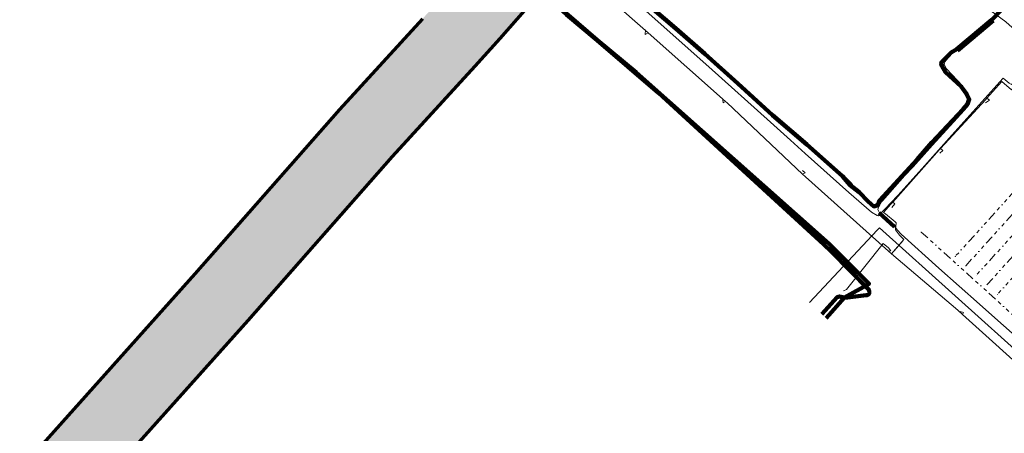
# Model space of a CAD drawing. Extents: x 101660 to 104160, y 476491 to 478824.
# Tile 4 of 15: x 102620 to 102898, y 477464 to 477580. Entities that reach past the tile are written whole.
import ezdxf
from ezdxf.lldxf.tags import DXFTag

# ---------------------------------------------------------------- set-up
doc = ezdxf.new("R2010")
doc.units = 0
doc.header["$LTSCALE"] = 0.5
doc.linetypes.add('RI-OVERIG', pattern=[17, 5, -2, 2, -2, 0, -2, 2, -2])
for name, color, linetype, lineweight in [('B-WE-KL-DATA-G', 90, 'KL-DATA-N', 18), ('B-WE-KL-DATA_KABELBED-G', 90, 'Continuous', 100), ('B-WE-KL-DATA_MANTELBUIS-G', 90, 'Continuous', 100), ('B-WE-KL-ET_LS-G', 190, 'KL-LS-N', 18), ('B-WE-KL-ET_LS_MANTELBUIS-G', 190, 'Continuous', 100), ('B-WE-KL-OVERIG-G', 8, 'Continuous', 18), ('B-WE-KL-WATER-G', 170, 'KL-WATER-N', 18), ('B-WE-KL-WATER_MANTELBUIS-G', 170, 'Continuous', 100), ('B-WE-RI-DRUK-G', 210, 'RI-PERS', 18), ('B-WE-RI-VRIJVERVAL-G', 210, 'RI-OVERIG', 18), ('B-WE-RI-VRIJVERVAL_HULPSTUK-S', 210, 'Continuous', 25)]:
    doc.layers.add(name, color=color, linetype=linetype, lineweight=lineweight)
doc.layers.add('B-WE-OG-INFO_EIS VOORZORGSMAATREGEL-GV', color=7, linetype='Continuous', lineweight=70, true_color=0xfa194b)
doc.layers.add('B-WE-OG-INFO_EIS VOORZORGSMAATREGEL-V', color=7, linetype='Continuous', lineweight=18, true_color=0xfa194b, transparency=0.8)
doc.styles.add('NLCS-ISO', font='NLCS-ISO.ttf')
tags = doc.linetypes.add('KL-DATA-N', pattern='A,4,-1,[101,NLCS.SHX,S=0.5,R=0,X=0,Y=0],-1,4,-1,["D",Standard,S=1,R=0,X=-0.25,Y=-0.5],-1.5', length=12.5).pattern_tags.tags
tags[18] = DXFTag(74, 10)
tags = doc.linetypes.add('KL-LS-N', pattern='A,4,-1,[103,NLCS.SHX,S=0.75,R=0,X=0,Y=0],-1,4,-1,["L",Standard,S=1,R=0,X=0,Y=-0.5],-2', length=13).pattern_tags.tags
tags[18] = DXFTag(74, 10)
doc.linetypes.add('KL-WATER-N', pattern='A,7,-0.5,[168,NLCS.SHX,S=0.75,R=0,X=0.75,Y=0],-2', length=9.5)
tags = doc.linetypes.add('RI-PERS', pattern='A,7,-2,["P",Standard,S=1.8,R=0,X=-0.5,Y=-0.9],-2,7,-2,[102,NLCS.SHX,S=1,R=180,X=0,Y=0],-2', length=22).pattern_tags.tags
tags[6] = DXFTag(74, 10)

# ---------------------------------------------------------------- blocks, each defined once
blk = doc.blocks.new('SRI-HULP_OVERIG-SO')
at = {"color": 0, "linetype": 'ByBlock', "lineweight": 18}
for points in [[(-0.1, 0.1), (0.1, -0.1)], [(0.1, 0.1), (-0.1, -0.1)]]:
    blk.add_lwpolyline(points, dxfattribs=at)
at = {"color": 0, "linetype": 'ByBlock', "lineweight": 18, "style": 'NLCS-ISO', "flags": 1}
for tag, p in [('TYPE', (1.5, 0)), ('LABEL', (1.5, -1.5)), ('OMSCHRIJVING', (1.5, -3))]:
    blk.add_attdef(tag, p, '', height=1, dxfattribs=at)

msp = doc.modelspace()

# ---------------------------------------------------------------- hatches: boundary and pattern name
at = {"layer": 'B-WE-OG-INFO_EIS VOORZORGSMAATREGEL-V'}
msp.add_hatch(color=256, dxfattribs=at).paths.add_polyline_path([(102335.64, 477110.48), (102335.65, 477110.48), (102336.89, 477110.68), (102336.89, 477110.68), (102338.11, 477111.03), (102338.11, 477111.03), (102339.27, 477111.53), (102339.27, 477111.53), (102340.36, 477112.17), (102340.36, 477112.17), (102341.36, 477112.95), (102341.36, 477112.95), (102342.11, 477113.68), (102342.11, 477113.68), (102363.79, 477137.35), (102363.79, 477137.35), (102381.31, 477157.13), (102402.32, 477180.46), (102444.99, 477227.27), (102444.99, 477227.27), (102526.9, 477320.29), (102552.65, 477347.9), (102552.65, 477347.9), (102622.82, 477426.75), (102684.26, 477495.37), (102684.26, 477495.37), (102724.98, 477541.79), (102748.35, 477567.3), (102748.35, 477567.3), (102755.38, 477575.08), (102755.38, 477575.08), (102765.03, 477586.15), (102803.62, 477628.67), (102803.62, 477628.67), (102826.34, 477654.53), (102826.34, 477654.53), (102835.61, 477665.76), (102835.61, 477665.76), (102836.35, 477666.78), (102836.35, 477666.78), (102836.96, 477667.89), (102836.96, 477667.89), (102837.42, 477669.07), (102837.42, 477669.07), (102837.73, 477670.29), (102837.73, 477670.29), (102837.88, 477671.55), (102837.88, 477671.55), (102837.87, 477672.81), (102837.87, 477672.81), (102837.71, 477674.06), (102837.71, 477674.07), (102837.38, 477675.29), (102837.38, 477675.29), (102836.91, 477676.46), (102836.91, 477676.46), (102836.29, 477677.56), (102836.29, 477677.56), (102835.54, 477678.58), (102835.54, 477678.58), (102834.66, 477679.49), (102834.66, 477679.49), (102833.68, 477680.28), (102833.68, 477680.28), (102832.6, 477680.95), (102832.6, 477680.95), (102831.45, 477681.47), (102831.45, 477681.47), (102830.24, 477681.84), (102830.24, 477681.84), (102829, 477682.06), (102829, 477682.06), (102827.73, 477682.12), (102827.73, 477682.12), (102826.47, 477682.02), (102826.47, 477682.02), (102825.24, 477681.76), (102825.24, 477681.76), (102824.04, 477681.35), (102824.04, 477681.35), (102822.91, 477680.79), (102822.91, 477680.79), (102821.85, 477680.09), (102821.85, 477680.09), (102820.9, 477679.26), (102820.9, 477679.26), (102820.19, 477678.49), (102820.19, 477678.49), (102811.22, 477667.62), (102788.75, 477642.04), (102750.16, 477599.52), (102750.16, 477599.52), (102740.36, 477588.29), (102733.51, 477580.71), (102710.01, 477555.05), (102710.01, 477555.05), (102669.25, 477508.59), (102607.9, 477440.07), (102537.79, 477361.29), (102511.99, 477333.62), (102511.99, 477333.62), (102430.16, 477240.69), (102387.47, 477193.85), (102387.47, 477193.85), (102366.45, 477170.52), (102366.45, 477170.52), (102348.98, 477150.8), (102327.36, 477127.19), (102327.36, 477127.19), (102326.57, 477126.21), (102326.57, 477126.21), (102325.9, 477125.13), (102325.9, 477125.13), (102325.38, 477123.98), (102325.38, 477123.98), (102325.01, 477122.77), (102325.01, 477122.77), (102324.79, 477121.53), (102324.79, 477121.53), (102324.74, 477120.27), (102324.74, 477120.26), (102324.84, 477119.01), (102324.84, 477119), (102325.1, 477117.77), (102325.1, 477117.77), (102325.51, 477116.57), (102325.51, 477116.57), (102326.07, 477115.44), (102326.07, 477115.44), (102326.77, 477114.39), (102326.77, 477114.39), (102327.6, 477113.43), (102327.6, 477113.43), (102328.54, 477112.59), (102328.54, 477112.59), (102329.58, 477111.87), (102329.58, 477111.87), (102330.7, 477111.29), (102330.7, 477111.29), (102331.89, 477110.85), (102331.89, 477110.85), (102333.12, 477110.57), (102333.12, 477110.57), (102334.38, 477110.45), (102334.38, 477110.45)])

# ---------------------------------------------------------------- linework, layer by layer
at = {"layer": 'B-WE-KL-DATA-G', "flags": 128}
for points in [[(102797.35, 477623.35), (102790.7, 477615.08), (102787.55, 477611.9), (102785.82, 477609.86), (102783.82, 477606.58), (102783.85, 477606.54), (102782.43, 477602.09), (102781.64, 477598.76), (102781.5, 477596.92), (102782.98, 477595.36), (102795.83, 477583.58), (102814.31, 477567.07), (102831.78, 477551.42), (102837.4, 477546.37), (102841.56, 477542.63), (102853.86, 477531.62), (102860.29, 477526.01), (102861.82, 477525.08), (102862.23, 477524.97), (102867.69, 477530.73), (102874.53, 477538.39), (102882.94, 477547.79), (102894.81, 477560.97), (102897.47, 477563.93), (102899.15, 477562.49), (102899.8, 477562.13), (102906.16, 477569.25), (102907.98, 477571.32), (102902.69, 477575.78), (102898.15, 477579.82), (102893.9, 477582.98), (102892.17, 477583.83)], [(102892.24, 477585.47), (102892.89, 477586.23), (102893.01, 477586.36), (102896.76, 477583.04), (102894.25, 477580.42), (102884.39, 477572.11), (102882.75, 477571.16), (102880.15, 477568.48), (102879.96, 477567.96), (102880.13, 477567.4), (102881.13, 477565.61), (102885.58, 477561.58), (102886.99, 477559.55), (102887.84, 477557.96), (102887.32, 477556.56), (102886.15, 477555.15), (102877.27, 477545.76), (102873.13, 477540.93), (102862.55, 477529.31), (102862.07, 477527.98), (102860.9, 477527.66), (102859.29, 477529.02), (102856.74, 477531.64), (102854.2, 477533.7), (102852.03, 477536.18), (102842.01, 477545.12), (102832.34, 477553.45), (102822.5, 477562.43), (102813.22, 477570.75), (102805.05, 477577.93), (102798.58, 477583.45), (102793.76, 477587.8), (102789.8, 477590.71), (102786.38, 477594.13), (102782.1, 477598.87), (102782.21, 477599.66), (102772.46, 477608.66), (102771.96, 477608.66), (102771.38, 477608.29), (102770.32, 477607.63), (102766.63, 477603.36), (102761.94, 477598.13), (102759.34, 477595.22), (102751.32, 477586.36)]]:
    msp.add_lwpolyline(points, dxfattribs=at)
at = {"layer": 'B-WE-KL-DATA_KABELBED-G', "flags": 128}
for points in [[(102847.41, 477496.09), (102852.65, 477501.93), (102859.56, 477505.8), (102848.33, 477517.08), (102793.81, 477565.54), (102782.82, 477574.6), (102774.18, 477581.91), (102759.34, 477595.22)], [(102846.26, 477497.18), (102848.79, 477500), (102850.6, 477502.02), (102850.73, 477502.07), (102850.87, 477502.11), (102851.02, 477502.14), (102851.16, 477502.15), (102851.31, 477502.15), (102851.45, 477502.14), (102851.6, 477502.12), (102851.74, 477502.08), (102851.87, 477502.03), (102852.2, 477501.96), (102852.52, 477501.92), (102852.85, 477501.9), (102853.18, 477501.91), (102853.51, 477501.95), (102858.78, 477502.6), (102858.84, 477502.59), (102858.9, 477502.58), (102858.96, 477502.58), (102859.02, 477502.58), (102859.08, 477502.59), (102859.14, 477502.6), (102859.2, 477502.62), (102859.25, 477502.64), (102859.3, 477502.67), (102859.35, 477502.7), (102859.4, 477502.74), (102859.45, 477502.78), (102859.49, 477502.82), (102859.52, 477502.87), (102859.55, 477502.92), (102859.58, 477502.97), (102859.6, 477503.03), (102859.62, 477503.09), (102859.63, 477503.15), (102859.64, 477503.2), (102859.65, 477503.39), (102859.63, 477503.57), (102859.61, 477503.74), (102859.57, 477503.92), (102859.51, 477504.09), (102848.93, 477514.85), (102846.76, 477516.84), (102800.1, 477559.76), (102782.78, 477574.63), (102765.81, 477589.41)], [(102846.26, 477497.18), (102850.6, 477502.02), (102850.73, 477502.07), (102850.87, 477502.11), (102851.02, 477502.14), (102851.16, 477502.15), (102851.31, 477502.15), (102851.45, 477502.14), (102851.6, 477502.12), (102851.74, 477502.08), (102851.87, 477502.03), (102852.2, 477501.96), (102852.52, 477501.92), (102852.85, 477501.9), (102853.18, 477501.91), (102853.51, 477501.95), (102858.78, 477502.6), (102858.84, 477502.59), (102858.9, 477502.58), (102858.96, 477502.58), (102859.02, 477502.58), (102859.08, 477502.59), (102859.14, 477502.6), (102859.2, 477502.62), (102859.25, 477502.64), (102859.3, 477502.67), (102859.35, 477502.7), (102859.4, 477502.74), (102859.45, 477502.78), (102859.49, 477502.82), (102859.52, 477502.87), (102859.55, 477502.92), (102859.58, 477502.97), (102859.6, 477503.03), (102859.62, 477503.09), (102859.63, 477503.15), (102859.64, 477503.2), (102859.65, 477503.39), (102859.63, 477503.57), (102859.61, 477503.74), (102859.57, 477503.92), (102859.51, 477504.09), (102848.93, 477514.85), (102846.76, 477516.84), (102800.1, 477559.76), (102782.78, 477574.63), (102765.81, 477589.41)], [(102798.58, 477583.45), (102805.05, 477577.93), (102813.22, 477570.75), (102822.5, 477562.43), (102832.34, 477553.45), (102842.01, 477545.12), (102852.03, 477536.18), (102854.2, 477533.7), (102856.74, 477531.64), (102859.29, 477529.02), (102860.9, 477527.66), (102862.07, 477527.98), (102862.55, 477529.31), (102873.13, 477540.93), (102877.27, 477545.76), (102886.15, 477555.15), (102887.32, 477556.56), (102887.84, 477557.96), (102886.99, 477559.55), (102885.58, 477561.58), (102881.13, 477565.61), (102880.13, 477567.4), (102879.96, 477567.96), (102880.15, 477568.48), (102882.75, 477571.16), (102884.39, 477572.11), (102894.25, 477580.42), (102896.76, 477583.04)], [(102859.46, 477504.15), (102851.74, 477511.99)]]:
    msp.add_lwpolyline(points, dxfattribs=at)
at = {"layer": 'B-WE-KL-DATA_MANTELBUIS-G', "flags": 128}
for points in [[(102846.26, 477497.18), (102850.6, 477502.02), (102850.73, 477502.07), (102850.87, 477502.11), (102851.02, 477502.14), (102851.16, 477502.15), (102851.31, 477502.15), (102851.45, 477502.14), (102851.6, 477502.12), (102851.74, 477502.08), (102851.87, 477502.03), (102852.2, 477501.96), (102852.52, 477501.92), (102852.85, 477501.9), (102853.18, 477501.91), (102853.51, 477501.95), (102858.78, 477502.6), (102858.84, 477502.59), (102858.9, 477502.58), (102858.96, 477502.58), (102859.02, 477502.58), (102859.08, 477502.59), (102859.14, 477502.6), (102859.2, 477502.62), (102859.25, 477502.64), (102859.3, 477502.67), (102859.35, 477502.7), (102859.4, 477502.74), (102859.45, 477502.78), (102859.49, 477502.82), (102859.52, 477502.87), (102859.55, 477502.92), (102859.58, 477502.97), (102859.6, 477503.03), (102859.62, 477503.09), (102859.63, 477503.15), (102859.64, 477503.2), (102859.65, 477503.39), (102859.63, 477503.57), (102859.61, 477503.74), (102859.57, 477503.92), (102859.51, 477504.09), (102848.93, 477514.85), (102846.76, 477516.84), (102800.1, 477559.76), (102782.78, 477574.63), (102765.81, 477589.41)], [(102846.26, 477497.18), (102850.6, 477502.02), (102850.73, 477502.07), (102850.87, 477502.11), (102851.02, 477502.14), (102851.16, 477502.15), (102851.31, 477502.15), (102851.45, 477502.14), (102851.6, 477502.12), (102851.74, 477502.08), (102851.87, 477502.03), (102852.2, 477501.96), (102852.52, 477501.92), (102852.85, 477501.9), (102853.18, 477501.91), (102853.51, 477501.95), (102858.78, 477502.6), (102858.84, 477502.59), (102858.9, 477502.58), (102858.96, 477502.58), (102859.02, 477502.58), (102859.08, 477502.59), (102859.14, 477502.6), (102859.2, 477502.62), (102859.25, 477502.64), (102859.3, 477502.67), (102859.35, 477502.7), (102859.4, 477502.74), (102859.45, 477502.78), (102859.49, 477502.82), (102859.52, 477502.87), (102859.55, 477502.92), (102859.58, 477502.97), (102859.6, 477503.03), (102859.62, 477503.09), (102859.63, 477503.15), (102859.64, 477503.2), (102859.65, 477503.39), (102859.63, 477503.57), (102859.61, 477503.74), (102859.57, 477503.92), (102859.51, 477504.09), (102848.93, 477514.85), (102846.76, 477516.84), (102800.1, 477559.76), (102782.78, 477574.63), (102765.81, 477589.41)], [(102884.39, 477572.11), (102894.25, 477580.42)], [(102851.16, 477514.24), (102858.92, 477506.45)], [(102859.46, 477504.15), (102851.74, 477511.99)]]:
    msp.add_lwpolyline(points, dxfattribs=at)
at = {"layer": 'B-WE-KL-ET_LS-G', "flags": 128}
for points in [[(102888.5, 477699.51), (102887.04, 477698.12), (102891.88, 477692.6), (102891.6, 477692.28), (102884.6, 477684.34), (102883.75, 477683.36), (102877.1, 477687.85), (102867.56, 477688.98), (102858.6, 477688.18), (102852.71, 477683.93), (102843.96, 477691.71), (102828.35, 477671.66), (102817.97, 477659.96), (102767.17, 477602.69), (102767.68, 477602.27), (102774.22, 477596.04), (102774.46, 477595.82), (102775.16, 477596.15), (102797.19, 477576.75), (102819.01, 477557.32), (102819.46, 477556.91), (102840.81, 477536.73), (102841.61, 477535.98), (102865.04, 477515.02), (102865.9, 477514.24), (102869.37, 477518.26), (102868.18, 477519.48), (102866.99, 477521.06), (102867.23, 477523.02), (102866.91, 477523.28), (102864.17, 477525.52), (102863.64, 477525.96), (102865.75, 477528.27), (102866.26, 477528.85), (102879.41, 477543.72), (102879.72, 477544.05), (102892.53, 477557.91), (102892.85, 477558.26), (102897.08, 477562.99), (102899.81, 477560.64), (102902.93, 477563.76), (102904.27, 477565.25), (102913, 477574.91), (102913.23, 477575.16), (102924.82, 477587.96), (102925.18, 477588.35), (102930.16, 477593.66), (102933.44, 477590.62), (102936.38, 477594.24)], [(102892.81, 477587.63), (102893.45, 477587.06), (102893.48, 477587.03), (102893.8, 477586.73), (102893.8, 477586.72), (102896.68, 477584.01), (102896.76, 477583.05), (102894.62, 477580.23), (102884.5, 477571.77), (102883.33, 477571.12), (102881.93, 477569.66), (102880.98, 477568.53), (102880.8, 477567.8), (102881.43, 477566.51), (102885.97, 477561.75), (102887.55, 477559.54), (102887.97, 477557.92), (102887.6, 477556.58), (102886.43, 477554.74), (102877.49, 477544.97), (102872.06, 477538.81), (102869.63, 477536.35), (102863.32, 477529.19), (102863.02, 477528.87), (102862.66, 477528.38), (102862.36, 477527.83), (102862.2, 477527.4), (102862.05, 477526.8), (102862.47, 477525.87), (102866.8, 477521.91), (102867.58, 477520.9), (102868.59, 477519.8), (102879.25, 477510.15), (102890.73, 477500.01), (102895.88, 477495.45), (102909.64, 477483.25), (102920.45, 477473.45), (102929.86, 477465.19), (102933.1, 477463.38), (102933.56, 477463.08), (102937.92, 477459.23), (102938.54, 477458.46), (102940.91, 477455.53), (102946.91, 477449.59), (102959.93, 477437.92), (102968.71, 477429.86), (102981.83, 477418.34), (102986.62, 477413.79), (102990.24, 477410.67), (102990.24, 477410.66), (102990.25, 477410.66), (102991, 477410.01)], [(102865.02, 477515.98), (102863.57, 477517.15), (102853.24, 477504.15), (102852.32, 477503.8)], [(102865.9, 477514.24), (102884.66, 477498.28), (102885.94, 477497.11), (102906.75, 477478.32), (102908.05, 477477.17), (102930.23, 477457.46), (102952.57, 477437.59), (102952.72, 477437.46), (102974.63, 477417.68), (102997.02, 477397.97), (102997.19, 477397.82), (103019.18, 477378.01)]]:
    msp.add_lwpolyline(points, dxfattribs=at)
at = {"layer": 'B-WE-KL-ET_LS_MANTELBUIS-G', "flags": 128}
for points in [[(102894.62, 477580.22), (102884.5, 477571.77)], [(102862.46, 477525.86), (102866.79, 477521.91)]]:
    msp.add_lwpolyline(points, dxfattribs=at)
at = {"layer": 'B-WE-KL-OVERIG-G', "flags": 128}
for points in [[(102797.19, 477576.75), (102796.36, 477576.28), (102796.48, 477577.56)], [(102819.01, 477557.32), (102818.37, 477556.96), (102818.24, 477557.81)], [(102892.85, 477558.26), (102893.6, 477557.64), (102892.44, 477556.93)], [(102879.72, 477544.05), (102880.35, 477543.41), (102879.58, 477542.71)], [(102840.81, 477536.73), (102841.48, 477537.18), (102840.8, 477537.83)], [(102866.26, 477528.85), (102866.87, 477528.36), (102866.01, 477527.36)], [(102864.17, 477525.52), (102866.91, 477523.28)], [(102866.69, 477515.13), (102869.07, 477517.91)], [(102865.04, 477515.02), (102865.71, 477515.14), (102865.02, 477515.98)], [(102885.94, 477497.11), (102886.2, 477497.64), (102885.25, 477497.95)]]:
    msp.add_lwpolyline(points, dxfattribs=at)
at = {"layer": 'B-WE-KL-WATER-G', "flags": 128}
msp.add_lwpolyline([(102773.03, 477609.83), (102773.25, 477609.62), (102772.6, 477608.9), (102772.72, 477608.49), (102782.37, 477599.8), (102782.4, 477598.89), (102786.68, 477594.15), (102790.1, 477590.73), (102794.06, 477587.82), (102798.88, 477583.47), (102805.35, 477577.94), (102813.52, 477570.77), (102822.77, 477562.53), (102832.6, 477553.55), (102842.27, 477545.22), (102852.26, 477536.59), (102854.56, 477534.21), (102856.18, 477531.69), (102859.16, 477528.91), (102860.1, 477528.38), (102861.06, 477528.23), (102862.15, 477528.73), (102862.55, 477529.31), (102870.1, 477537.6), (102872.59, 477540.66), (102875.22, 477543.48), (102877.46, 477546.13), (102883.17, 477552.37), (102887.46, 477556.52), (102887.98, 477557.62), (102887.74, 477558.42), (102887.11, 477559.55), (102885.98, 477561.51), (102881.56, 477565.55), (102880.79, 477566.58), (102880.41, 477567.86), (102880.69, 477569.28), (102881.81, 477570.63), (102883.15, 477571.53), (102884.41, 477572.02), (102894.5, 477580.31), (102894.88, 477580.94), (102894.65, 477581.3)], dxfattribs=at)
at = {"layer": 'B-WE-KL-WATER_MANTELBUIS-G', "flags": 128}
msp.add_lwpolyline([(102894.5, 477580.31), (102884.41, 477572.02)], dxfattribs=at)
at = {"layer": 'B-WE-OG-INFO_EIS VOORZORGSMAATREGEL-GV', "flags": 128}
for points in [[(102622.82, 477426.75), (102684.26, 477495.37), (102684.26, 477495.37), (102724.98, 477541.79), (102748.35, 477567.3), (102748.35, 477567.3), (102755.38, 477575.08), (102755.38, 477575.08), (102765.03, 477586.15)], [(102733.51, 477580.71), (102710.01, 477555.05), (102710.01, 477555.05), (102669.25, 477508.59), (102607.9, 477440.07)]]:
    msp.add_lwpolyline(points, dxfattribs=at)
at = {"layer": 'B-WE-RI-DRUK-G', "flags": 128}
msp.add_lwpolyline([(102842.71, 477500.51), (102861.89, 477520.9), (102862.47, 477521.58), (102926.62, 477463.95), (102927.76, 477465.19), (102938.18, 477477.27), (102941.56, 477480.52), (102973.72, 477516.01), (102987.67, 477531.62), (102993.16, 477537.49), (102994.86, 477539.33), (102998.64, 477540.43), (103034.93, 477578.15), (103039.94, 477584.46)], dxfattribs=at)
at = {"layer": 'B-WE-RI-VRIJVERVAL-G', "flags": 128}
for points in [[(102952.73, 477589.64), (102883.94, 477513.54)], [(102886.85, 477510.84), (102955.69, 477586.98)], [(102958.65, 477584.29), (102889.82, 477508.15)], [(102892.79, 477505.46), (102961.63, 477581.61)], [(102964.61, 477578.91), (102895.78, 477502.77)], [(102874.3, 477520.41), (102934.74, 477465.65), (102941.82, 477473.39), (102960.51, 477493.84), (102982.38, 477518.95), (102999.42, 477538.22), (103011.79, 477552.22)]]:
    msp.add_lwpolyline(points, dxfattribs=at)

# ---------------------------------------------------------------- block references
at = {"layer": 'B-WE-RI-VRIJVERVAL_HULPSTUK-S', "xscale": 0.2, "yscale": 0.2, "zscale": 0.2}
for p in [(102874.3, 477520.41), (102883.94, 477513.54), (102886.85, 477510.84), (102889.82, 477508.15), (102892.79, 477505.46), (102895.78, 477502.77)]:
    msp.add_blockref('SRI-HULP_OVERIG-SO', p, dxfattribs=at)

doc.saveas('drawing.dxf')
